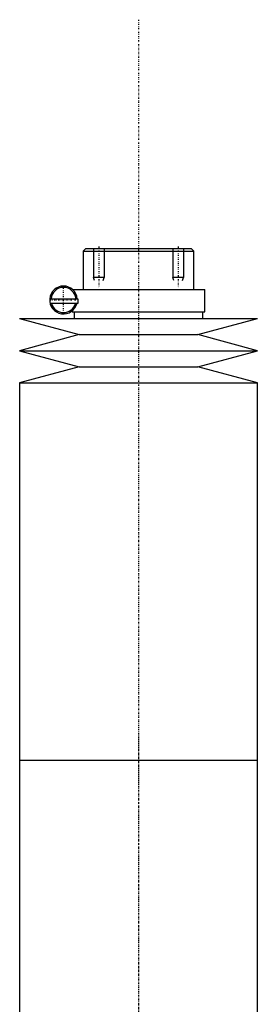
# Model space of a CAD drawing. Extents: x -90 to 90, y -319 to 715.
# Tile 5 of 5: x -45 to 45, y 343 to 715. Entities that reach past the tile are written whole.
import ezdxf

# ---------------------------------------------------------------- set-up
doc = ezdxf.new("R2010")
doc.units = 0
doc.linetypes.add('CENTER', pattern=[1.5, 0.45, -0.5, 0.05, -0.5])
for name, color, linetype in [('AM_0', 7, 'CONTINUOUS'), ('AM_10', 7, 'CONTINUOUS'), ('AM_7', 7, 'CENTER')]:
    doc.layers.add(name, color=color, linetype=linetype)

msp = doc.modelspace()

# ---------------------------------------------------------------- linework, layer by layer
at = {"layer": 'AM_0', "color": 7, "linetype": 'CONTINUOUS'}
for p, q in [((-20, 629), (-21, 628)), ((-21, 628), (-21, 613.5)), ((-21, 628), (21, 628)), ((-20, 629), (20, 629)), ((21, 628), (20, 629)), ((21, 613.5), (21, 628)), ((-25, 613.5), (25.15, 613.5)), ((25.15, 605), (25.15, 613.5)), ((-33.63, 609.9), (-23, 609.9)), ((-23.34, 608.1), (-33.46, 608.1)), ((-23.29, 608.1), (-23.29, 608.31)), ((-23, 608.1), (-23.29, 608.1)), ((-23, 609.9), (-23, 608.1)), ((-25.15, 605.38), (-25.15, 605)), ((-25.15, 605), (25.15, 605)), ((-24.35, 605), (-24.35, 602.5)), ((24.35, 602.5), (24.35, 605)), ((-45, 602.5), (-22.5, 596.4)), ((-45, 602.5), (45, 602.5)), ((22.5, 596.4), (45, 602.5)), ((-22.5, 596.4), (-45, 590.3)), ((-22.5, 596.4), (22.5, 596.4)), ((45, 590.3), (22.5, 596.4)), ((-45, 590.3), (-22.5, 584.2)), ((-45, 590.3), (45, 590.3)), ((22.5, 584.2), (45, 590.3)), ((-22.5, 584.2), (-45, 578.1)), ((-22.5, 584.2), (22.5, 584.2)), ((45, 578.1), (22.5, 584.2)), ((-45, 578.1), (-45, 435.5)), ((-45, 578.1), (45, 578.1)), ((45, 435.5), (45, 578.1)), ((-45, 435.5), (-45, 305.02)), ((-45, 435.5), (45, 435.5)), ((0, 435.5), (45, 435.5)), ((45, 305.02), (45, 435.5))]:
    msp.add_line(p, q, dxfattribs=at)
for radius, start, end in [(5.25, 4.3696, 346.8943), (4.75, 4.8306, 175.1694), (4.75, 197.1418, 342.8582)]:
    msp.add_arc((-28.4, 609.5), radius, start, end, dxfattribs=at)
at = {"layer": 'AM_10', "color": 7, "linetype": 'CONTINUOUS'}
for p, q in [((-17, 629), (-17, 618)), ((-13, 629), (-13, 618)), ((13, 629), (13, 618)), ((17, 629), (17, 618)), ((-13, 618), (-17, 618)), ((-16.62, 616.9), (-17, 618)), ((-13.38, 616.9), (-13, 618)), ((17, 618), (13, 618)), ((13.38, 616.9), (13, 618)), ((16.62, 616.9), (17, 618))]:
    msp.add_line(p, q, dxfattribs=at)
at = {"layer": 'AM_7', "color": 4, "linetype": 'CENTER'}
for p, q in [((0, 715.48), (0, -86.97)), ((-15, 629.71), (-15, 614.16)), ((15, 629.71), (15, 614.16)), ((0, 622.4), (0, 426.6)), ((-28.4, 604.41), (-28.4, 614.59)), ((-33.49, 609.5), (-23.31, 609.5)), ((0, 444.4), (0, 248.6))]:
    msp.add_line(p, q, dxfattribs=at)

doc.saveas('drawing.dxf')
